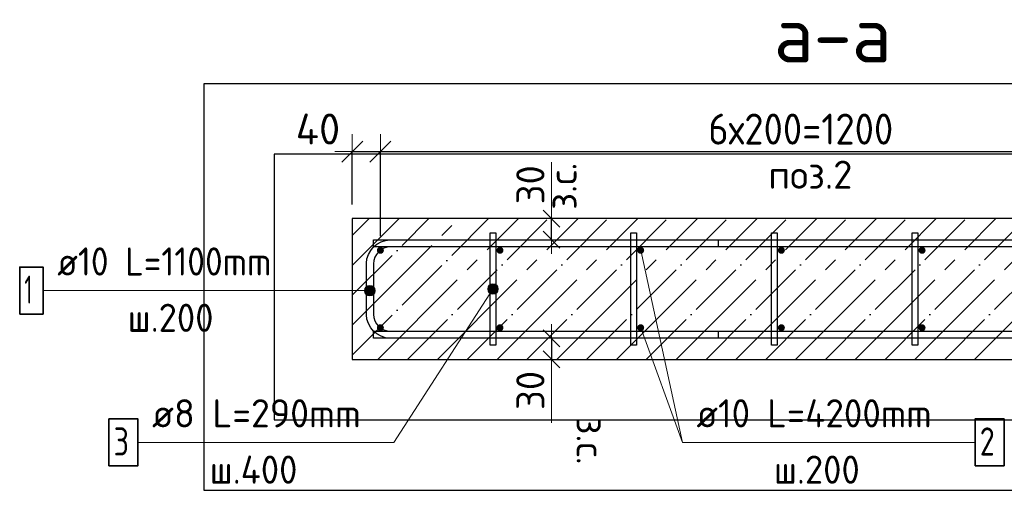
# Model space of a CAD drawing. Header units: millimetres. Extents: x -17997 to 37135, y 45383 to 72408.
# Tile 13 of 67: x -10891 to -9491, y 65834 to 66502. Entities that reach past the tile are written whole.
import ezdxf

# ---------------------------------------------------------------- set-up
doc = ezdxf.new("R2010")
doc.units = ezdxf.units.MM
doc.header["$PDMODE"] = 65
doc.linetypes.add('______11', pattern=[100, 80, -10, 0, -10])
doc.linetypes.add('______5', pattern=[220, 160, -20, 20, -20])
for name, color, linetype, lineweight in [('Standard', 7, 'Continuous', 25), ('Арм.стержн. Арматура края', 96, 'Continuous', 35), ('Арм.стержн. вертикальными 1', 22, 'Continuous', 35), ('Арм.стержн.горизонт. 1', 180, 'Continuous', 35), ('Размерная линия_ общее', 7, 'Continuous', 13), ('Размерная линия_ общее_1', 7, 'Continuous', 13)]:
    doc.layers.add(name, color=color, linetype=linetype, lineweight=lineweight)
doc.layers.add('Арм.стержн.Стяжки', color=7, linetype='Continuous', lineweight=35, true_color=0x501e0f)
doc.styles.add('ISOCPEUR', font='ISOCPEUR')
doc.dimstyles.new('DIMSTYLE_10', dxfattribs={"dimtxt": 44, "dimasz": 50, "dimexe": 0, "dimexo": 0, "dimgap": 22, "dimtad": 2, "dimdec": 0, "dimrnd": 5, "dimzin": 12, "dimdsep": 46, "dimtxsty": 'ISOCPEUR', "dimblk1": 'ALL_ML_STRICH', "dimblk2": 'ALL_ML_STRICH', "dimsah": 1, "dimcen": 0, "dimclrd": 7, "dimclre": 256, "dimclrt": 7, "dimadec": 0, "dimazin": 0, "dimtfac": 1, "dimtdec": 0, "dimtix": 1, "dimtmove": 2, "dimatfit": 3, "dimfxl": 0, "dimtvp": 1.2, "dimtzin": 0, "dimlwd": 0, "dimlwe": -3, "dimarcsym": 0})
doc.dimstyles.new('DIMSTYLE_3', dxfattribs={"dimtxt": 44, "dimasz": 50, "dimexe": 0, "dimexo": 0, "dimgap": 22, "dimtad": 2, "dimdec": 0, "dimrnd": 5, "dimzin": 12, "dimdsep": 46, "dimtxsty": 'ISOCPEUR', "dimblk1": 'ALL_ML_STRICH', "dimblk2": 'ALL_ML_STRICH', "dimsah": 1, "dimcen": 0, "dimclrd": 7, "dimclre": 256, "dimclrt": 7, "dimadec": 0, "dimazin": 0, "dimtfac": 1, "dimtdec": 0, "dimtix": 1, "dimtmove": 2, "dimatfit": 3, "dimfxl": 0, "dimtzin": 0, "dimlwd": 0, "dimlwe": -3, "dimarcsym": 0})
doc.dimstyles.new('DIMSTYLE_8', dxfattribs={"dimtxt": 40, "dimasz": 40, "dimexe": 0, "dimexo": 0.001, "dimgap": 20, "dimtad": 2, "dimdec": 0, "dimrnd": 5, "dimzin": 12, "dimdsep": 46, "dimtxsty": 'ISOCPEUR', "dimblk1": 'ALL_ML_STRICH', "dimblk2": 'ALL_ML_STRICH', "dimsah": 1, "dimcen": 0, "dimse1": 1, "dimse2": 1, "dimclrd": 7, "dimclre": 256, "dimclrt": 7, "dimadec": 0, "dimazin": 0, "dimtfac": 1, "dimtdec": 0, "dimtix": 1, "dimtmove": 2, "dimatfit": 3, "dimfxl": 0, "dimtvp": 1.2, "dimtzin": 0, "dimlwd": 0, "dimlwe": -3, "dimarcsym": 0})

# ---------------------------------------------------------------- blocks, each defined once
blk = doc.blocks.new('ALL_ML_STRICH')
at = {"color": 0, "linetype": 'ByBlock', "lineweight": -2}
for p, q in [((-0.3, -0.3), (0.3, 0.3)), ((0, -0.5), (0, 0.5)), ((-1, 0), (0.5, 0))]:
    blk.add_line(p, q, dxfattribs=at)
blk = doc.blocks.new('*D18')
at = {"layer": 'DEFPOINTS', "color": 7, "linetype": 'Continuous', "lineweight": 13, "transparency": 33554687}
for p in [(-10135.2, 66049.9), (-10126.5, 66049.9), (-10126.5, 66019.9)]:
    blk.add_point(p, dxfattribs=at)
at = {"layer": 'Размерная линия_ общее_1', "color": 7, "linetype": 'Continuous', "lineweight": -2, "transparency": 33554687}
blk.add_line((-10135.2, 66049.9), (-10135.2, 66019.9), dxfattribs=at)
at = {"layer": 'Размерная линия_ общее_1', "color": 7, "linetype": 'Continuous', "lineweight": 13, "transparency": 33554687, "xscale": 40, "yscale": 40, "zscale": 40}
for p, rotation in [((-10135.2, 66049.9), 90), ((-10135.2, 66019.9), 270)]:
    blk.add_blockref('ALL_ML_STRICH', p, dxfattribs=dict(at, rotation=rotation))
at = {"layer": 'Размерная линия_ общее_1', "color": 7, "linetype": 'Continuous', "lineweight": 13, "transparency": 33554687, "insert": (-10165.2, 65975.8), "char_height": 40, "width": 80, "attachment_point": 5, "rotation": 90, "style": 'ISOCPEUR'}
blk.add_mtext('\\A1;{30}', dxfattribs=at)
at = {"layer": 'Размерная линия_ общее_1', "color": 7, "linetype": 'Continuous', "lineweight": 13, "transparency": 33554687, "insert": (-10059.5, 65937.3), "char_height": 40, "width": 2, "attachment_point": 1, "rotation": 270, "line_spacing_factor": 0.60241, "style": 'ISOCPEUR'}
blk.add_mtext('з.с.', dxfattribs=at)
blk = doc.blocks.new('*D19')
at = {"layer": 'DEFPOINTS', "color": 7, "linetype": 'Continuous', "lineweight": 13, "transparency": 33554687}
for p in [(-10126.5, 66219.9), (-10135.2, 66189.9), (-10126.5, 66189.9)]:
    blk.add_point(p, dxfattribs=at)
at = {"layer": 'Размерная линия_ общее_1', "color": 7, "linetype": 'Continuous', "lineweight": -2, "transparency": 33554687}
blk.add_line((-10135.2, 66189.9), (-10135.2, 66219.9), dxfattribs=at)
at = {"layer": 'Размерная линия_ общее_1', "color": 7, "linetype": 'Continuous', "lineweight": 13, "transparency": 33554687, "xscale": 40, "yscale": 40, "zscale": 40}
for p, rotation in [((-10135.2, 66219.9), 90), ((-10135.2, 66189.9), 270)]:
    blk.add_blockref('ALL_ML_STRICH', p, dxfattribs=dict(at, rotation=rotation))
at = {"layer": 'Размерная линия_ общее_1', "color": 7, "linetype": 'Continuous', "lineweight": 13, "transparency": 33554687, "insert": (-10139.5, 66232.4), "char_height": 40, "width": 2, "attachment_point": 1, "rotation": 90, "line_spacing_factor": 0.60241, "style": 'ISOCPEUR'}
blk.add_mtext('з.с.', dxfattribs=at)
at = {"layer": 'Размерная линия_ общее_1', "color": 7, "linetype": 'Continuous', "lineweight": 13, "transparency": 33554687, "insert": (-10165.2, 66268), "char_height": 40, "width": 80, "attachment_point": 5, "rotation": 90, "style": 'ISOCPEUR'}
blk.add_mtext('\\A1;{30}', dxfattribs=at)
blk = doc.blocks.new('*D28')
at = {"layer": 'DEFPOINTS', "color": 7, "linetype": 'Continuous', "lineweight": 13, "transparency": 33554687}
for p in [(-10418.4, 66315.1), (-10418.4, 66219.9), (-10378.4, 66174.9)]:
    blk.add_point(p, dxfattribs=at)
at = {"layer": 'Размерная линия_ общее', "color": 253, "linetype": 'Continuous', "lineweight": -2, "true_color": 0xa0a0a0, "transparency": 33554687}
for p, q in [((-10418.4, 66239.9), (-10418.4, 66315.1)), ((-10378.4, 66194.9), (-10378.4, 66315.1))]:
    blk.add_line(p, q, dxfattribs=at)
at = {"layer": 'Размерная линия_ общее', "color": 7, "linetype": 'Continuous', "lineweight": -2, "transparency": 33554687}
blk.add_line((-10418.4, 66315.1), (-10378.4, 66315.1), dxfattribs=at)
at = {"layer": 'Размерная линия_ общее', "color": 7, "linetype": 'Continuous', "lineweight": 13, "transparency": 33554687, "xscale": 50, "yscale": 50, "zscale": 50, "rotation": 180}
blk.add_blockref('ALL_ML_STRICH', (-10418.4, 66315.1), dxfattribs=at)
at = {"layer": 'Размерная линия_ общее', "color": 7, "linetype": 'Continuous', "lineweight": 13, "transparency": 33554687, "xscale": 50, "yscale": 50, "zscale": 50}
blk.add_blockref('ALL_ML_STRICH', (-10378.4, 66315.1), dxfattribs=at)
at = {"layer": 'Размерная линия_ общее', "color": 7, "linetype": 'Continuous', "lineweight": 13, "transparency": 33554687, "insert": (-10467.2, 66347.2), "char_height": 44, "width": 88, "attachment_point": 5, "style": 'ISOCPEUR'}
blk.add_mtext('\\A1;{40}', dxfattribs=at)
blk = doc.blocks.new('*D29')
at = {"layer": 'DEFPOINTS', "color": 7, "linetype": 'Continuous', "lineweight": 13, "transparency": 33554687}
for p in [(-10378.4, 66315.1), (-10378.4, 66174.9), (-9178.4, 66174.9)]:
    blk.add_point(p, dxfattribs=at)
at = {"layer": 'Размерная линия_ общее', "color": 253, "linetype": 'Continuous', "lineweight": -2, "true_color": 0xa0a0a0, "transparency": 33554687}
for p, q in [((-10378.4, 66194.9), (-10378.4, 66315.1)), ((-9178.4, 66194.9), (-9178.4, 66315.1))]:
    blk.add_line(p, q, dxfattribs=at)
at = {"layer": 'Размерная линия_ общее', "color": 7, "linetype": 'Continuous', "lineweight": -2, "transparency": 33554687}
blk.add_line((-10378.4, 66315.1), (-9178.4, 66315.1), dxfattribs=at)
at = {"layer": 'Размерная линия_ общее', "color": 7, "linetype": 'Continuous', "lineweight": 13, "transparency": 33554687, "xscale": 50, "yscale": 50, "zscale": 50, "rotation": 180}
blk.add_blockref('ALL_ML_STRICH', (-10378.4, 66315.1), dxfattribs=at)
at = {"layer": 'Размерная линия_ общее', "color": 7, "linetype": 'Continuous', "lineweight": 13, "transparency": 33554687, "xscale": 50, "yscale": 50, "zscale": 50}
blk.add_blockref('ALL_ML_STRICH', (-9178.4, 66315.1), dxfattribs=at)
at = {"layer": 'Размерная линия_ общее', "color": 7, "linetype": 'Continuous', "lineweight": 13, "transparency": 33554687, "insert": (-9912.4, 66369.1), "char_height": 44, "width": 2.2, "attachment_point": 1, "line_spacing_factor": 0.60241, "style": 'ISOCPEUR'}
blk.add_mtext('\\W0.91;6х200=1200', dxfattribs=at)

msp = doc.modelspace()

# ---------------------------------------------------------------- hatches: boundary and pattern name
at = {"layer": 'Арм.стержн. Арматура края', "linetype": 'Continuous', "lineweight": 13, "transparency": 33554687}
for points in [[(-10399.8, 66113.9), (-10399.8, 66121.4), (-10400.9, 66117.6)], [(-10399.8, 66121.4), (-10397.1, 66111.2), (-10397.1, 66124.1)], [(-10399.8, 66121.4), (-10399.8, 66113.9), (-10397.1, 66111.2)], [(-10397.1, 66124.1), (-10393.4, 66110.1), (-10393.4, 66125.1)], [(-10397.1, 66124.1), (-10397.1, 66111.2), (-10393.4, 66110.1)], [(-10393.4, 66125.1), (-10393.4, 66110.1), (-10389.6, 66111.2)], [(-10393.4, 66125.1), (-10389.6, 66111.2), (-10389.6, 66124.1)], [(-10389.6, 66124.1), (-10389.6, 66111.2), (-10386.9, 66113.9)], [(-10389.6, 66124.1), (-10386.9, 66113.9), (-10386.9, 66121.4)], [(-10386.9, 66121.4), (-10386.9, 66113.9), (-10385.9, 66117.6)]]:
    msp.add_hatch(color=7, dxfattribs=at).paths.add_polyline_path(points)
at = {"layer": 'Арм.стержн. вертикальными 1', "linetype": 'Continuous', "lineweight": 50, "transparency": 33554687}
for points in [[(-10373.4, 66174.9), (-10373.8, 66176.8), (-10374.9, 66178.4), (-10376.5, 66179.5), (-10378.4, 66179.9), (-10380.3, 66179.5), (-10381.9, 66178.4), (-10383, 66176.8), (-10383.4, 66174.9), (-10383, 66173), (-10381.9, 66171.3), (-10380.3, 66170.2), (-10378.4, 66169.9), (-10376.5, 66170.2), (-10374.9, 66171.3), (-10373.8, 66173)], [(-10203.4, 66174.9), (-10203.8, 66176.8), (-10204.9, 66178.4), (-10206.5, 66179.5), (-10208.4, 66179.9), (-10210.3, 66179.5), (-10211.9, 66178.4), (-10213, 66176.8), (-10213.4, 66174.9), (-10213, 66173), (-10211.9, 66171.3), (-10210.3, 66170.2), (-10208.4, 66169.9), (-10206.5, 66170.2), (-10204.9, 66171.3), (-10203.8, 66173)], [(-10003.4, 66174.9), (-10003.8, 66176.8), (-10004.9, 66178.4), (-10006.5, 66179.5), (-10008.4, 66179.9), (-10010.3, 66179.5), (-10011.9, 66178.4), (-10013, 66176.8), (-10013.4, 66174.9), (-10013, 66173), (-10011.9, 66171.3), (-10010.3, 66170.2), (-10008.4, 66169.9), (-10006.5, 66170.2), (-10004.9, 66171.3), (-10003.8, 66173)], [(-9803.4, 66174.9), (-9803.8, 66176.8), (-9804.9, 66178.4), (-9806.5, 66179.5), (-9808.4, 66179.9), (-9810.3, 66179.5), (-9811.9, 66178.4), (-9813, 66176.8), (-9813.4, 66174.9), (-9813, 66173), (-9811.9, 66171.3), (-9810.3, 66170.2), (-9808.4, 66169.9), (-9806.5, 66170.2), (-9804.9, 66171.3), (-9803.8, 66173)], [(-9603.4, 66174.9), (-9603.8, 66176.8), (-9604.9, 66178.4), (-9606.5, 66179.5), (-9608.4, 66179.9), (-9610.3, 66179.5), (-9611.9, 66178.4), (-9613, 66176.8), (-9613.4, 66174.9), (-9613, 66173), (-9611.9, 66171.3), (-9610.3, 66170.2), (-9608.4, 66169.9), (-9606.5, 66170.2), (-9604.9, 66171.3), (-9603.8, 66173)], [(-10373.4, 66064.9), (-10373.8, 66066.8), (-10374.9, 66068.4), (-10376.5, 66069.5), (-10378.4, 66069.9), (-10380.3, 66069.5), (-10381.9, 66068.4), (-10383, 66066.8), (-10383.4, 66064.9), (-10383, 66063), (-10381.9, 66061.3), (-10380.3, 66060.2), (-10378.4, 66059.9), (-10376.5, 66060.2), (-10374.9, 66061.3), (-10373.8, 66063)], [(-10203.4, 66064.9), (-10203.8, 66066.8), (-10204.9, 66068.4), (-10206.5, 66069.5), (-10208.4, 66069.9), (-10210.3, 66069.5), (-10211.9, 66068.4), (-10213, 66066.8), (-10213.4, 66064.9), (-10213, 66063), (-10211.9, 66061.3), (-10210.3, 66060.2), (-10208.4, 66059.9), (-10206.5, 66060.2), (-10204.9, 66061.3), (-10203.8, 66063)], [(-10003.4, 66064.9), (-10003.8, 66066.8), (-10004.9, 66068.4), (-10006.5, 66069.5), (-10008.4, 66069.9), (-10010.3, 66069.5), (-10011.9, 66068.4), (-10013, 66066.8), (-10013.4, 66064.9), (-10013, 66063), (-10011.9, 66061.3), (-10010.3, 66060.2), (-10008.4, 66059.9), (-10006.5, 66060.2), (-10004.9, 66061.3), (-10003.8, 66063)], [(-9803.4, 66064.9), (-9803.8, 66066.8), (-9804.9, 66068.4), (-9806.5, 66069.5), (-9808.4, 66069.9), (-9810.3, 66069.5), (-9811.9, 66068.4), (-9813, 66066.8), (-9813.4, 66064.9), (-9813, 66063), (-9811.9, 66061.3), (-9810.3, 66060.2), (-9808.4, 66059.9), (-9806.5, 66060.2), (-9804.9, 66061.3), (-9803.8, 66063)], [(-9603.4, 66064.9), (-9603.8, 66066.8), (-9604.9, 66068.4), (-9606.5, 66069.5), (-9608.4, 66069.9), (-9610.3, 66069.5), (-9611.9, 66068.4), (-9613, 66066.8), (-9613.4, 66064.9), (-9613, 66063), (-9611.9, 66061.3), (-9610.3, 66060.2), (-9608.4, 66059.9), (-9606.5, 66060.2), (-9604.9, 66061.3), (-9603.8, 66063)]]:
    msp.add_hatch(color=4, dxfattribs=at).paths.add_polyline_path(points)
at = {"layer": 'Арм.стержн.Стяжки', "linetype": 'Continuous', "lineweight": 13, "transparency": 33554687}
for points in [[(-10225.8, 66120.2), (-10212.1, 66115.8), (-10224.7, 66123.9)], [(-10224.7, 66123.9), (-10210.9, 66119.5), (-10221.8, 66126.5)], [(-10224.7, 66123.9), (-10212.1, 66115.8), (-10210.9, 66119.5)], [(-10221.8, 66126.5), (-10211.7, 66123.3), (-10218, 66127.3)], [(-10221.8, 66126.5), (-10210.9, 66119.5), (-10211.7, 66123.3)], [(-10218, 66127.3), (-10211.7, 66123.3), (-10214.3, 66126.2)], [(-10225, 66116.5), (-10215, 66113.2), (-10225.8, 66120.2)], [(-10225.8, 66120.2), (-10215, 66113.2), (-10212.1, 66115.8)], [(-10218.7, 66112.4), (-10225, 66116.5), (-10222.5, 66113.6)], [(-10225, 66116.5), (-10218.7, 66112.4), (-10215, 66113.2)]]:
    msp.add_hatch(color=7, dxfattribs=at).paths.add_polyline_path(points)

# ---------------------------------------------------------------- linework, layer by layer
at = {"color": 52, "linetype": 'Continuous', "lineweight": -3, "transparency": 33554687}
for p, q in [((-10529.2, 66311.3), (-10529.2, 65933.9)), ((-8879.3, 66311.3), (-10529.2, 66311.3)), ((-10529.2, 66311.3), (-10529.2, 65933.9)), ((-8879.3, 66311.3), (-10529.2, 66311.3)), ((-10529.2, 65933.9), (-8879.3, 65933.9)), ((-10529.2, 65933.9), (-8879.3, 65933.9))]:
    msp.add_line(p, q, dxfattribs=at)
at = {"layer": 'Standard', "color": 7, "linetype": 'Continuous', "lineweight": 13, "transparency": 33554687}
for p, q in [((-10135.2, 66219.9), (-10135.2, 66299.9)), ((-10008.4, 66174.9), (-9949.1, 65902)), ((-10135.2, 66019.9), (-10135.2, 65929.9))]:
    msp.add_line(p, q, dxfattribs=at)
at = {"layer": 'Standard', "color": 7, "linetype": '______11', "lineweight": -3, "transparency": 33554687}
for p, q in [((-10418.4, 66195.8), (-10394.4, 66219.9)), ((-10418.4, 66111), (-10309.5, 66219.9)), ((-10418.4, 66026.1), (-10224.6, 66219.9)), ((-10339.8, 66019.9), (-10139.8, 66219.9)), ((-10254.9, 66019.9), (-10054.9, 66219.9)), ((-10170.1, 66019.9), (-9970.1, 66219.9)), ((-10085.2, 66019.9), (-9885.2, 66219.9)), ((-10000.4, 66019.9), (-9800.4, 66219.9)), ((-9915.5, 66019.9), (-9715.5, 66219.9)), ((-9830.7, 66019.9), (-9630.7, 66219.9)), ((-9745.8, 66019.9), (-9545.8, 66219.9)), ((-9661, 66019.9), (-9461, 66219.9)), ((-9576.1, 66019.9), (-9376.1, 66219.9))]:
    msp.add_line(p, q, dxfattribs=at)
at = {"layer": 'Standard', "color": 7, "linetype": '______5', "lineweight": -3, "transparency": 33554687}
for p, q in [((-10418.4, 66153.4), (-10351.9, 66219.9)), ((-10418.4, 66068.5), (-10267.1, 66219.9)), ((-10382.2, 66019.9), (-10182.2, 66219.9)), ((-10297.4, 66019.9), (-10097.4, 66219.9)), ((-10212.5, 66019.9), (-10012.5, 66219.9)), ((-10127.7, 66019.9), (-9927.7, 66219.9)), ((-10042.8, 66019.9), (-9842.8, 66219.9)), ((-9958, 66019.9), (-9758, 66219.9)), ((-9873.1, 66019.9), (-9673.1, 66219.9)), ((-9788.2, 66019.9), (-9588.2, 66219.9)), ((-9703.4, 66019.9), (-9503.4, 66219.9)), ((-9618.5, 66019.9), (-9418.5, 66219.9)), ((-9533.7, 66019.9), (-9333.7, 66219.9))]:
    msp.add_line(p, q, dxfattribs=at)
at = {"layer": 'Standard', "color": 7, "linetype": 'Continuous', "lineweight": 25, "transparency": 33554687}
for p, q in [((-10418.4, 66219.9), (-10418.4, 66019.9)), ((-8968.4, 66219.9), (-10418.4, 66219.9)), ((-10418.4, 66019.9), (-8968.4, 66019.9))]:
    msp.add_line(p, q, dxfattribs=at)
msp.add_lwpolyline([(-10629.2, 65833.9), (-8779.3, 65833.9), (-8779.3, 66411.3), (-10629.2, 66411.3), (-10629.2, 65833.9)], dxfattribs=at)
at = {"layer": 'Арм.стержн. Арматура края', "color": 7, "linetype": 'Continuous', "lineweight": 13, "transparency": 33554687}
for p, q in [((-10393.4, 66125.1), (-10393.4, 66125.1)), ((-10857.8, 66117.6), (-10461.8, 66117.6)), ((-10461.8, 66117.6), (-10393.4, 66117.6)), ((-10400.9, 66117.6), (-10400.9, 66117.6)), ((-10393.4, 66110.1), (-10393.4, 66110.1)), ((-10385.9, 66117.6), (-10385.9, 66117.6))]:
    msp.add_line(p, q, dxfattribs=at)
at = {"layer": 'Арм.стержн. Арматура края', "color": 4, "linetype": 'Continuous', "lineweight": 25, "transparency": 33554687}
msp.add_lwpolyline([(-9898.4, 66179.9), (-10364.4, 66179.9), (-10368.9, 66179.2), (-10373.4, 66177.7), (-10377.6, 66175.4), (-10381.1, 66172.5), (-10383.9, 66169.1), (-10386.3, 66164.9), (-10387.8, 66160.3), (-10388.4, 66155.8), (-10388.4, 66083.9), (-10387.8, 66079.4), (-10386.3, 66074.8), (-10383.9, 66070.6), (-10381.1, 66067.2), (-10377.6, 66064.4), (-10373.4, 66062), (-10368.9, 66060.5), (-10364.4, 66059.9), (-9898.4, 66059.9), (-9898.4, 66049.9), (-10365, 66049.9), (-10371.1, 66050.7), (-10377.5, 66052.8), (-10383.3, 66056.1), (-10388.2, 66060.1), (-10392.2, 66064.9), (-10395.4, 66070.8), (-10397.5, 66077.1), (-10398.4, 66083.2), (-10398.4, 66156.5), (-10397.5, 66162.6), (-10395.4, 66169), (-10392.2, 66174.8), (-10388.2, 66179.6), (-10383.3, 66183.6), (-10377.5, 66186.9), (-10371.1, 66189), (-10365, 66189.9), (-9898.4, 66189.9), (-9898.4, 66179.9)], dxfattribs=at)
msp.add_lwpolyline([(-9898.4, 66179.9), (-10364.4, 66179.9), (-10368.9, 66179.2), (-10373.4, 66177.7), (-10377.6, 66175.4), (-10381.1, 66172.5), (-10383.9, 66169.1), (-10386.3, 66164.9), (-10387.8, 66160.3), (-10388.4, 66155.8), (-10388.4, 66083.9), (-10387.8, 66079.4), (-10386.3, 66074.8), (-10383.9, 66070.6), (-10381.1, 66067.2), (-10377.6, 66064.4), (-10373.4, 66062), (-10368.9, 66060.5), (-10364.4, 66059.9), (-9898.4, 66059.9), (-9898.4, 66049.9), (-10365, 66049.9), (-10371.1, 66050.7), (-10377.5, 66052.8), (-10383.3, 66056.1), (-10388.2, 66060.1), (-10392.2, 66064.9), (-10395.4, 66070.8), (-10397.5, 66077.1), (-10398.4, 66083.2), (-10398.4, 66156.5), (-10397.5, 66162.6), (-10395.4, 66169), (-10392.2, 66174.8), (-10388.2, 66179.6), (-10383.3, 66183.6), (-10377.5, 66186.9), (-10371.1, 66189), (-10365, 66189.9), (-9898.4, 66189.9), (-9898.4, 66179.9)], dxfattribs=at)
msp.add_lwpolyline([(-9898.4, 66179.9), (-10364.4, 66179.9), (-10368.9, 66179.2), (-10373.4, 66177.7), (-10377.6, 66175.4), (-10381.1, 66172.5), (-10383.9, 66169.1), (-10386.3, 66164.9), (-10387.8, 66160.3), (-10388.4, 66155.8), (-10388.4, 66083.9), (-10387.8, 66079.4), (-10386.3, 66074.8), (-10383.9, 66070.6), (-10381.1, 66067.2), (-10377.6, 66064.4), (-10373.4, 66062), (-10368.9, 66060.5), (-10364.4, 66059.9), (-9898.4, 66059.9), (-9898.4, 66049.9), (-10365, 66049.9), (-10371.1, 66050.7), (-10377.5, 66052.8), (-10383.3, 66056.1), (-10388.2, 66060.1), (-10392.2, 66064.9), (-10395.4, 66070.8), (-10397.5, 66077.1), (-10398.4, 66083.2), (-10398.4, 66156.5), (-10397.5, 66162.6), (-10395.4, 66169), (-10392.2, 66174.8), (-10388.2, 66179.6), (-10383.3, 66183.6), (-10377.5, 66186.9), (-10371.1, 66189), (-10365, 66189.9), (-9898.4, 66189.9), (-9898.4, 66179.9)], dxfattribs=at)
msp.add_lwpolyline([(-9898.4, 66179.9), (-10364.4, 66179.9), (-10368.9, 66179.2), (-10373.4, 66177.7), (-10377.6, 66175.4), (-10381.1, 66172.5), (-10383.9, 66169.1), (-10386.3, 66164.9), (-10387.8, 66160.3), (-10388.4, 66155.8), (-10388.4, 66083.9), (-10387.8, 66079.4), (-10386.3, 66074.8), (-10383.9, 66070.6), (-10381.1, 66067.2), (-10377.6, 66064.4), (-10373.4, 66062), (-10368.9, 66060.5), (-10364.4, 66059.9), (-9898.4, 66059.9), (-9898.4, 66049.9), (-10365, 66049.9), (-10371.1, 66050.7), (-10377.5, 66052.8), (-10383.3, 66056.1), (-10388.2, 66060.1), (-10392.2, 66064.9), (-10395.4, 66070.8), (-10397.5, 66077.1), (-10398.4, 66083.2), (-10398.4, 66156.5), (-10397.5, 66162.6), (-10395.4, 66169), (-10392.2, 66174.8), (-10388.2, 66179.6), (-10383.3, 66183.6), (-10377.5, 66186.9), (-10371.1, 66189), (-10365, 66189.9), (-9898.4, 66189.9), (-9898.4, 66179.9)], dxfattribs=at)
msp.add_lwpolyline([(-9898.4, 66179.9), (-10364.4, 66179.9), (-10368.9, 66179.2), (-10373.4, 66177.7), (-10377.6, 66175.4), (-10381.1, 66172.5), (-10383.9, 66169.1), (-10386.3, 66164.9), (-10387.8, 66160.3), (-10388.4, 66155.8), (-10388.4, 66083.9), (-10387.8, 66079.4), (-10386.3, 66074.8), (-10383.9, 66070.6), (-10381.1, 66067.2), (-10377.6, 66064.4), (-10373.4, 66062), (-10368.9, 66060.5), (-10364.4, 66059.9), (-9898.4, 66059.9), (-9898.4, 66049.9), (-10365, 66049.9), (-10371.1, 66050.7), (-10377.5, 66052.8), (-10383.3, 66056.1), (-10388.2, 66060.1), (-10392.2, 66064.9), (-10395.4, 66070.8), (-10397.5, 66077.1), (-10398.4, 66083.2), (-10398.4, 66156.5), (-10397.5, 66162.6), (-10395.4, 66169), (-10392.2, 66174.8), (-10388.2, 66179.6), (-10383.3, 66183.6), (-10377.5, 66186.9), (-10371.1, 66189), (-10365, 66189.9), (-9898.4, 66189.9), (-9898.4, 66179.9)], dxfattribs=at)
at = {"layer": 'Арм.стержн. Арматура края', "color": 7, "linetype": 'Continuous', "lineweight": 35, "transparency": 33554687}
msp.add_lwpolyline([(-10891.2, 66084.3), (-10857.8, 66084.3), (-10857.8, 66151), (-10891.2, 66151), (-10891.2, 66084.3)], dxfattribs=at)
at = {"layer": 'Арм.стержн. Арматура края', "color": 7, "linetype": 'Continuous', "lineweight": 13, "transparency": 33554687}
msp.add_circle((-10393.4, 66117.6), 7.5, dxfattribs=at)
at = {"layer": 'Арм.стержн. вертикальными 1', "color": 7, "linetype": 'Continuous', "lineweight": 13, "transparency": 33554687}
for q in [(-10008.4, 66064.9), (-9533.1, 65902)]:
    msp.add_line((-9949.1, 65902), q, dxfattribs=at)
at = {"layer": 'Арм.стержн. вертикальными 1', "color": 7, "linetype": 'Continuous', "lineweight": 35, "transparency": 33554687}
msp.add_lwpolyline([(-9533.1, 65868.7), (-9491.7, 65868.7), (-9491.7, 65935.3), (-9533.1, 65935.3), (-9533.1, 65868.7)], dxfattribs=at)
at = {"layer": 'Арм.стержн.горизонт. 1', "color": 52, "linetype": 'Continuous', "lineweight": 25, "transparency": 33554687}
for p, q in [((-10418.4, 66219.9), (-10418.4, 66219.9)), ((-10418.4, 66019.9), (-10418.4, 66019.9))]:
    msp.add_line(p, q, dxfattribs=at)
at = {"layer": 'Арм.стержн.горизонт. 1', "color": 4, "linetype": 'Continuous', "lineweight": 25, "transparency": 33554687}
for points in [[(-10388.4, 66189.9), (-8998.4, 66189.9), (-8998.4, 66179.9), (-10388.4, 66179.9), (-10388.4, 66189.9)], [(-10388.4, 66189.9), (-8998.4, 66189.9), (-8998.4, 66179.9), (-10388.4, 66179.9), (-10388.4, 66189.9)], [(-10388.4, 66189.9), (-8998.4, 66189.9), (-8998.4, 66179.9), (-10388.4, 66179.9), (-10388.4, 66189.9)], [(-10388.4, 66189.9), (-8998.4, 66189.9), (-8998.4, 66179.9), (-10388.4, 66179.9), (-10388.4, 66189.9)], [(-10388.4, 66189.9), (-8998.4, 66189.9), (-8998.4, 66179.9), (-10388.4, 66179.9), (-10388.4, 66189.9)], [(-10388.4, 66059.9), (-8998.4, 66059.9), (-8998.4, 66049.9), (-10388.4, 66049.9), (-10388.4, 66059.9)], [(-10388.4, 66059.9), (-8998.4, 66059.9), (-8998.4, 66049.9), (-10388.4, 66049.9), (-10388.4, 66059.9)], [(-10388.4, 66059.9), (-8998.4, 66059.9), (-8998.4, 66049.9), (-10388.4, 66049.9), (-10388.4, 66059.9)], [(-10388.4, 66059.9), (-8998.4, 66059.9), (-8998.4, 66049.9), (-10388.4, 66049.9), (-10388.4, 66059.9)], [(-10388.4, 66059.9), (-8998.4, 66059.9), (-8998.4, 66049.9), (-10388.4, 66049.9), (-10388.4, 66059.9)]]:
    msp.add_lwpolyline(points, dxfattribs=at)
at = {"layer": 'Арм.стержн.Стяжки', "color": 7, "linetype": 'Continuous', "lineweight": 13, "transparency": 33554687}
for p, q in [((-10224.7, 66123.9), (-10224.7, 66123.9)), ((-10214.3, 66126.2), (-10214.3, 66126.2)), ((-10359.1, 65902), (-10218.4, 66119.9)), ((-10222.5, 66113.6), (-10222.5, 66113.6)), ((-10212.1, 66115.8), (-10212.1, 66115.8)), ((-10723.1, 65902), (-10359.1, 65902))]:
    msp.add_line(p, q, dxfattribs=at)
at = {"layer": 'Арм.стержн.Стяжки', "color": 40, "linetype": 'Continuous', "lineweight": 25, "transparency": 33554687}
for points in [[(-10214.4, 66199.9), (-10214.4, 66039.9), (-10222.4, 66039.9), (-10222.4, 66199.9), (-10214.4, 66199.9)], [(-10214.4, 66199.9), (-10214.4, 66039.9), (-10222.4, 66039.9), (-10222.4, 66199.9), (-10214.4, 66199.9)], [(-10014.4, 66199.9), (-10014.4, 66039.9), (-10022.4, 66039.9), (-10022.4, 66199.9), (-10014.4, 66199.9)], [(-10014.4, 66199.9), (-10014.4, 66039.9), (-10022.4, 66039.9), (-10022.4, 66199.9), (-10014.4, 66199.9)], [(-10014.4, 66199.9), (-10014.4, 66039.9), (-10022.4, 66039.9), (-10022.4, 66199.9), (-10014.4, 66199.9)], [(-9814.4, 66199.9), (-9814.4, 66039.9), (-9822.4, 66039.9), (-9822.4, 66199.9), (-9814.4, 66199.9)], [(-9814.4, 66199.9), (-9814.4, 66039.9), (-9822.4, 66039.9), (-9822.4, 66199.9), (-9814.4, 66199.9)], [(-9614.4, 66199.9), (-9614.4, 66039.9), (-9622.4, 66039.9), (-9622.4, 66199.9), (-9614.4, 66199.9)], [(-9614.4, 66199.9), (-9614.4, 66039.9), (-9622.4, 66039.9), (-9622.4, 66199.9), (-9614.4, 66199.9)], [(-9614.4, 66199.9), (-9614.4, 66039.9), (-9622.4, 66039.9), (-9622.4, 66199.9), (-9614.4, 66199.9)]]:
    msp.add_lwpolyline(points, dxfattribs=at)
at = {"layer": 'Арм.стержн.Стяжки', "color": 7, "linetype": 'Continuous', "lineweight": 35, "transparency": 33554687}
msp.add_lwpolyline([(-10764.4, 65868.7), (-10723.1, 65868.7), (-10723.1, 65935.3), (-10764.4, 65935.3), (-10764.4, 65868.7)], dxfattribs=at)
at = {"layer": 'Арм.стержн.Стяжки', "color": 7, "linetype": 'Continuous', "lineweight": 13, "transparency": 33554687}
msp.add_circle((-10218.4, 66119.9), 7.5, dxfattribs=at)

# ---------------------------------------------------------------- texts
at = {"layer": 'Standard', "color": 7, "linetype": 'Continuous', "lineweight": 13, "transparency": 33554687, "style": 'ISOCPEUR'}
for s, insert, char_height, width, attachment_point in [('\\A1;{\\fISOCPEUR|i0|b0;\\H80.000000;\\W1.000000;\\C7;а-а}\\P', (-9819, 66481.7), 80, 220.8, 4), ('\\A1;{\\fISOCPEUR|i0|b0;\\H40.000000;\\W1.000000;\\C7;поз.2}\\P', (-9826.9, 66262.3), 40, 140.769, 7)]:
    msp.add_mtext(s, dxfattribs=dict(at, insert=insert, char_height=char_height, width=width, attachment_point=attachment_point))
at = {"layer": 'Арм.стержн. Арматура края', "color": 7, "linetype": 'Continuous', "lineweight": 25, "transparency": 33554687, "char_height": 40, "attachment_point": 7, "style": 'ISOCPEUR'}
for s, insert, width in [('\\W0.92;ø10 L=1100mm ', (-10837.8, 66139), 374.226), ('\\W0.56;1', (-10884.5, 66099), 31.111), ('\\W0.95;ш.200 ', (-10737.8, 66059), 174.933)]:
    msp.add_mtext(s, dxfattribs=dict(at, insert=insert, width=width))
at = {"layer": 'Арм.стержн. вертикальными 1', "color": 7, "linetype": 'Continuous', "lineweight": 25, "transparency": 33554687, "char_height": 40, "attachment_point": 7, "style": 'ISOCPEUR'}
for s, insert, width in [('\\W0.96;ø10 L=4200mm ', (-9929.1, 65923.3), 395.02), ('\\W0.78;2', (-9526.4, 65883.3), 43.521), ('\\W0.95;ш.200 ', (-9819.1, 65843.3), 174.933)]:
    msp.add_mtext(s, dxfattribs=dict(at, insert=insert, width=width))
at = {"layer": 'Арм.стержн.Стяжки', "color": 7, "linetype": 'Continuous', "lineweight": 25, "transparency": 33554687, "char_height": 40, "attachment_point": 7, "style": 'ISOCPEUR'}
for s, insert, width in [('\\W0.98;ø8 L=290mm ', (-10703.1, 65923.3), 343.369), ('\\W0.78;3', (-10757.7, 65883.3), 43.521), ('\\W0.95;ш.400 ', (-10621.1, 65843.3), 178.965)]:
    msp.add_mtext(s, dxfattribs=dict(at, insert=insert, width=width))

# ---------------------------------------------------------------- dimensions: what is measured, and where the dimension line sits
at = {"layer": 'Размерная линия_ общее', "color": 7, "linetype": 'Continuous', "lineweight": 13, "transparency": 33554687}
dim = msp.add_linear_dim(base=(-10378.4, 66315.1), p1=(-10418.4, 66239.9), p2=(-10378.4, 66194.9), dimstyle='DIMSTYLE_10', override={"dimpost": '<>', "dimclrd": 7, "dimclre": 253, "dimclrt": 7, "dimlwd": 0, "dimlwe": 65533}, dxfattribs=at)
dim.commit()
dim.dimension.update_dxf_attribs({"geometry": '*D28', "text_midpoint": (-10467.2, 66347.2), "dimtype": 160})
dim = msp.add_linear_dim(base=(-9178.4, 66315.1), p1=(-10378.4, 66194.9), p2=(-9178.4, 66194.9), text='\\W0.91;6х200=1200', dimstyle='DIMSTYLE_3', override={"dimpost": '<>', "dimclrd": 7, "dimclre": 253, "dimclrt": 7, "dimlwd": 0, "dimlwe": 65533}, dxfattribs=at)
dim.commit()
dim.dimension.update_dxf_attribs({"geometry": '*D29', "text_midpoint": (-9778.4, 66337.1), "dimtype": 160})
at = {"layer": 'Размерная линия_ общее_1', "color": 7, "linetype": 'Continuous', "lineweight": 13, "transparency": 33554687}
for base, p1, p2, angle, picture, middle in [((-10135.2, 66219.9), (-10126.5, 66189.9), (-10126.5, 66219.9), 90, '*D19', (-10165.2, 66268)), ((-10135.2, 66019.9), (-10126.5, 66049.9), (-10126.5, 66019.9), 270, '*D18', (-10165.2, 65975.8))]:
    dim = msp.add_linear_dim(base=base, p1=p1, p2=p2, angle=angle, text='<>\\Xз.с.', dimstyle='DIMSTYLE_8', override={"dimpost": '<>', "dimclrd": 7, "dimclre": 253, "dimclrt": 7, "dimlwd": 0, "dimlwe": 65533}, dxfattribs=at)
    dim.commit()
    dim.dimension.update_dxf_attribs({"geometry": picture, "text_midpoint": middle, "dimtype": 160})

doc.saveas('drawing.dxf')
